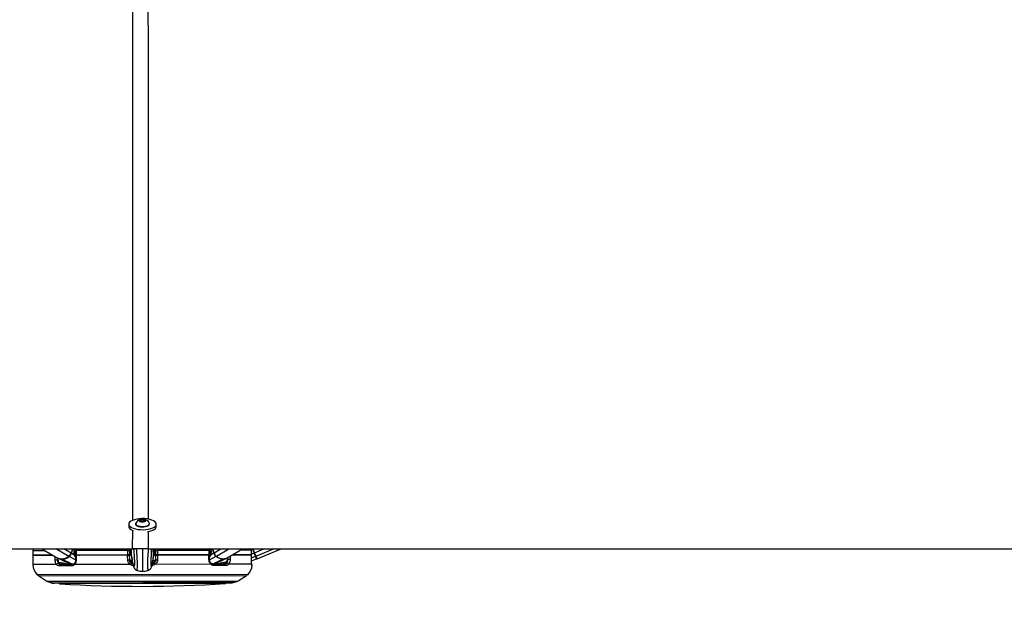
# Model space of a CAD drawing. Header units: millimetres. Extents: x 2436 to 18395, y 146 to 15846.
# Tile 18 of 45: x 6400 to 7743, y 5889 to 6692. Entities that reach past the tile are written whole.
import ezdxf

# ---------------------------------------------------------------- set-up
doc = ezdxf.new("R2010")
doc.units = ezdxf.units.MM
doc.header["$LTSCALE"] = 2
doc.layers.add('COMPONENT_GEOMETRY', color=7, linetype='Continuous')
doc.styles.add('SLDTEXTSTYLE0', font='TXT', dxfattribs={"width": 0.75})
doc.dimstyles.new('SLDDIMSTYLE0', dxfattribs={"dimtxt": 100, "dimasz": 6.604, "dimexe": 0, "dimexo": 0.0625, "dimgap": 25, "dimtad": 0, "dimtih": 1, "dimtoh": 1, "dimdec": 0, "dimrnd": 1e-09, "dimzin": 12, "dimdsep": 46, "dimtxsty": 'SLDTEXTSTYLE0', "dimsah": 1, "dimcen": 0.09, "dimadec": 0, "dimazin": 3, "dimtfac": 1, "dimtdec": 0, "dimtofl": 0, "dimtmove": 0, "dimatfit": 3, "dimfxl": 1, "dimfrac": 2, "dimtolj": 1, "dimtzin": 12, "dimarcsym": 0})

# ---------------------------------------------------------------- blocks, each defined once
blk = doc.blocks.new('_D')
at = {"layer": 'COMPONENT_GEOMETRY', "color": 7}
for p, q in [((10064.6, 5970.3), (10344.2, 5970.3)), ((10337.9, 5970.3), (10337.9, 3903.6)), ((10137.8, 3883.3), (10107.3, 3883.3)), ((10107.3, 3883.3), (10107.3, 3724.6)), ((10537.9, 3883.3), (10568.4, 3883.3)), ((10568.4, 3883.3), (10568.4, 3724.6)), ((10107.3, 3724.6), (10137.8, 3724.6)), ((10568.4, 3724.6), (10537.9, 3724.6)), ((10337.9, 1508.3), (10337.9, 3574.9)), ((3340.9, 1508.3), (10344.2, 1508.3))]:
    blk.add_line(p, q, dxfattribs=at)
for points in [[(10337.9, 5970.3), (10336.8, 5963.7), (10338.9, 5963.7)], [(10337.9, 1508.3), (10338.9, 1514.9), (10336.8, 1514.9)]]:
    blk.add_solid(points, dxfattribs=at)
at = {"layer": 'COMPONENT_GEOMETRY', "color": 7, "char_height": 100, "attachment_point": 1, "style": 'SLDTEXTSTYLE0'}
for s, insert in [('7\'3.83"', (10137.8, 3853.5)), ('2231', (10190.1, 3703.8))]:
    blk.add_mtext(s, dxfattribs=dict(at, insert=insert))

msp = doc.modelspace()

# ---------------------------------------------------------------- linework, layer by layer
at = {"color": 7, "linetype": 'Continuous', "lineweight": 25}
for p, q in [((6563.75, 6009.19), (6565.72, 6010.34)), ((6565.24, 6007.94), (6563.75, 6009.19)), ((6568.69, 6007.83), (6565.24, 6007.94)), ((6565.72, 6010.34), (6569.17, 6010.24)), ((6565.72, 6007.92), (6565.72, 6010.34)), ((6570.66, 6008.98), (6568.69, 6007.83)), ((6569.17, 6010.24), (6570.66, 6008.98)), ((6569.18, 6008.11), (6569.17, 6010.24)), ((6548.41, 6004.02), (6548.42, 6000.81)), ((6557.71, 6004.73), (6557.71, 6004.03)), ((6576.71, 6004.07), (6576.71, 6004.77)), ((6586.02, 6000.89), (6586.01, 6004.09)), ((4100.46, 5970.28), (6553.74, 5970.28)), ((6417.28, 5967.79), (6417.3, 5961.79)), ((6429.78, 5970.28), (6451.76, 5957.65)), ((6471.42, 5970.28), (6469.78, 5964.55)), ((6473.81, 5964.83), (6475.74, 5965.98)), ((6474.04, 5968.48), (6474.56, 5970.28)), ((6475.73, 5967.91), (6475.75, 5961.91)), ((6475.74, 5967.91), (6475.73, 5967.91)), ((6547.01, 5968.05), (6476.52, 5967.91)), ((6476.52, 5967.91), (6476.54, 5961.91)), ((6547.01, 5968.05), (6549.28, 5968.05)), ((6547.03, 5962.05), (6547.01, 5968.05)), ((6548.93, 5969.46), (6548.94, 5968.97)), ((6549.28, 5970.28), (6549.28, 5968.05)), ((6549.28, 5968.05), (6549.3, 5962.05)), ((6549.29, 5967.05), (6550.29, 5967.06)), ((6550.29, 5962.62), (6550.28, 5970.27)), ((6552.3, 5960.71), (6552.28, 5970.28)), ((6555.28, 5970.28), (6555.29, 5966.63)), ((6574.98, 5970.28), (9030.11, 5970.28)), ((6579.29, 5966.68), (6579.28, 5970.28)), ((6582.3, 5960.76), (6582.28, 5970.28)), ((6584.29, 5962.69), (6584.28, 5970.28)), ((6584.29, 5967.12), (6585.29, 5967.12)), ((6585.28, 5968.12), (6587.55, 5968.13)), ((6585.3, 5962.12), (6585.28, 5968.12)), ((6585.62, 5969.04), (6585.63, 5969.53)), ((6658.04, 5968.27), (6587.55, 5968.13)), ((6587.55, 5968.13), (6587.57, 5962.13)), ((6658.06, 5962.27), (6658.04, 5968.27)), ((6658.8, 5968.27), (6658.7, 5970.22)), ((6658.85, 5962.27), (6658.83, 5968.27)), ((6658.84, 5966.34), (6660.76, 5965.2)), ((6660.1, 5970.28), (6660.52, 5968.84)), ((6664.81, 5964.94), (6663.25, 5970.28)), ((6682.84, 5958.1), (6703.85, 5970.28)), ((6715.91, 5968.38), (6715.58, 5970.28)), ((6715.92, 5962.38), (6715.91, 5968.38)), ((6715.93, 5968.38), (6715.91, 5968.38)), ((6715.94, 5962.38), (6715.93, 5968.38)), ((6720.2, 5965.04), (6718.05, 5970.28)), ((6723.55, 5956.88), (6756.19, 5970.28)), ((6444.45, 5961.85), (6417.3, 5961.79)), ((6445.32, 5961.35), (6417.3, 5961.29)), ((6417.3, 5961.29), (6417.54, 5948.89)), ((6422.3, 5961.8), (6422.31, 5961.3)), ((6450.9, 5955.26), (6452, 5955.26)), ((6452.76, 5957.14), (6468.7, 5949.4)), ((6474.11, 5961.91), (6470.17, 5964.32)), ((6476.54, 5961.91), (6475.75, 5961.91)), ((6475.92, 5961.41), (6475.92, 5955.27)), ((6475.92, 5955.27), (6475.92, 5955.27)), ((6547.03, 5962.05), (6476.54, 5961.91)), ((6546.81, 5961.55), (6476.71, 5961.41)), ((6482.33, 5961.92), (6482.33, 5961.42)), ((6544.3, 5962.04), (6544.3, 5961.54)), ((6549.3, 5962.05), (6547.03, 5962.05)), ((6549.08, 5962.05), (6549.09, 5961.55)), ((6549.09, 5961.55), (6552.3, 5961.56)), ((6549.09, 5961.55), (6549.21, 5955.45)), ((6550.71, 5962.06), (6549.3, 5962.05)), ((6550.86, 5962.03), (6552.3, 5961.95)), ((6552.3, 5960.71), (6552.3, 5960.7)), ((6552.3, 5960.7), (6552.37, 5959.9)), ((6582.3, 5960.76), (6582.23, 5959.96)), ((6582.3, 5962.01), (6583.73, 5962.09)), ((6582.3, 5961.62), (6585.51, 5961.62)), ((6582.3, 5960.76), (6582.3, 5960.76)), ((6585.3, 5962.12), (6583.88, 5962.12)), ((6587.57, 5962.13), (6585.3, 5962.12)), ((6585.41, 5955.52), (6585.51, 5961.62)), ((6585.51, 5961.62), (6585.51, 5962.12)), ((6658.06, 5962.27), (6587.57, 5962.13)), ((6657.88, 5961.77), (6587.78, 5961.63)), ((6590.3, 5962.13), (6590.3, 5961.63)), ((6652.26, 5962.26), (6652.26, 5961.76)), ((6658.85, 5962.27), (6658.06, 5962.27)), ((6658.7, 5955.63), (6658.68, 5961.77)), ((6660.48, 5962.28), (6664.42, 5964.7)), ((6665.94, 5949.78), (6681.85, 5957.59)), ((6682.62, 5955.71), (6683.71, 5955.71)), ((6715.89, 5961.88), (6689.27, 5961.83)), ((6715.92, 5962.38), (6690.14, 5962.33)), ((6710.46, 5962.37), (6710.45, 5961.87)), ((6715.81, 5955.71), (6715.83, 5955.71)), ((6715.82, 5954.17), (6722.95, 5956.67)), ((6715.83, 5955.71), (6715.91, 5961.88)), ((6715.89, 5961.88), (6715.88, 5961.88)), ((6715.94, 5962.38), (6715.92, 5962.38)), ((6720.2, 5965.04), (6719.61, 5964.8)), ((6721.47, 5960.27), (6719.61, 5964.8)), ((6722.07, 5960.49), (6720.2, 5965.04)), ((6722.95, 5956.67), (6721.47, 5960.27)), ((6723.55, 5956.88), (6722.07, 5960.49)), ((6470.52, 5947.18), (6453.17, 5947.15)), ((6454.69, 5949.37), (6471.8, 5949.4)), ((6456.39, 5951.92), (6459.02, 5951.29)), ((6550.14, 5949.16), (6474.25, 5949.01)), ((6552.38, 5951.5), (6552.45, 5950.91)), ((6559.14, 5941.22), (6559.18, 5941.2)), ((6575.54, 5941.25), (6575.49, 5941.24)), ((6582.19, 5950.97), (6582.25, 5951.56)), ((6660.39, 5949.37), (6584.5, 5949.22)), ((6662.84, 5949.78), (6679.95, 5949.81)), ((6681.47, 5947.6), (6664.13, 5947.56)), ((6675.61, 5951.71), (6678.24, 5952.35)), ((6716.12, 5949.48), (6684.68, 5949.42)), ((6710.46, 5935.27), (6424.24, 5934.71)), ((6425.51, 5933.53), (6436.83, 5926.32)), ((6690.74, 5924.22), (6696.06, 5925.96)), ((6697.9, 5926.84), (6709.19, 5934.09)), ((6438.67, 5925.46), (6444, 5923.74)), ((6446.47, 5923.35), (6688.27, 5923.83))]:
    msp.add_line(p, q, dxfattribs=at)
at = {"color": 8, "linetype": 'Continuous', "lineweight": 25}
for p, q in [((6553.74, 5970.28), (6553.75, 5995.72)), ((6574.97, 5994.12), (6574.98, 5970.28)), ((6434.05, 5967.83), (6417.28, 5967.79)), ((6466.65, 5959.99), (6448.74, 5970.28)), ((6469.78, 5964.55), (6459.81, 5970.28)), ((6470.17, 5964.32), (6471.87, 5970.28)), ((6474.09, 5970.28), (6473.69, 5968.89)), ((6473.75, 5966.33), (6475.74, 5967.52)), ((6475.74, 5967.32), (6473.75, 5966.13)), ((6475.4, 5969.99), (6474.28, 5969.32)), ((6474.49, 5970.03), (6475.4, 5969.99)), ((6475.73, 5967.91), (6476.52, 5967.91)), ((6547.01, 5968.05), (6547.02, 5970.28)), ((6550.85, 5970.23), (6550.86, 5962.03)), ((6583.71, 5970.23), (6583.73, 5962.09)), ((6658.04, 5968.27), (6657.8, 5970.28)), ((6658.04, 5968.27), (6658.83, 5968.27)), ((6660.82, 5966.7), (6658.83, 5967.87)), ((6658.83, 5967.67), (6660.84, 5966.49)), ((6659.27, 5970.28), (6660.28, 5969.68)), ((6660.58, 5970.28), (6660.87, 5969.25)), ((6664.42, 5964.7), (6662.79, 5970.28)), ((6664.81, 5964.94), (6674.02, 5970.28)), ((6667.95, 5960.38), (6685.02, 5970.28)), ((6715.91, 5968.38), (6700.52, 5968.35)), ((6719.61, 5964.8), (6717.37, 5970.28)), ((6720.2, 5965.04), (6732.95, 5970.28)), ((6722.07, 5960.49), (6745.92, 5970.28)), ((6450.83, 5958.18), (6450.9, 5955.26)), ((6471.02, 5949.4), (6457.25, 5956.15)), ((6475.87, 5955.18), (6467.06, 5959.78)), ((6475.75, 5962.4), (6475.36, 5961.06)), ((6475.94, 5960.58), (6475.81, 5960.67)), ((6476.89, 5961.41), (6477.04, 5961.91)), ((6479.16, 5961.92), (6479.02, 5961.42)), ((6481.6, 5961.42), (6481.66, 5961.63)), ((6481.78, 5961.56), (6481.74, 5961.42)), ((6550.42, 5955), (6553.06, 5955.01)), ((6581.51, 5955.06), (6584.2, 5955.07)), ((6652.81, 5961.89), (6652.85, 5961.76)), ((6652.99, 5961.76), (6652.93, 5961.96)), ((6655.43, 5962.26), (6655.57, 5961.76)), ((6657.7, 5961.77), (6657.55, 5962.27)), ((6658.73, 5955.53), (6667.54, 5960.17)), ((6658.84, 5962.76), (6659.23, 5961.44)), ((6663.62, 5949.78), (6677.36, 5956.58)), ((6683.71, 5955.71), (6683.78, 5958.64)), ((6715.86, 5958.25), (6721.47, 5960.27)), ((6715.94, 5963.3), (6719.61, 5964.8)), ((6449.96, 5948.96), (6417.54, 5948.89)), ((6452.77, 5951.91), (6456.39, 5951.92)), ((6553.84, 5950.91), (6552.45, 5950.91)), ((6582.19, 5950.97), (6580.79, 5950.97)), ((6678.24, 5952.35), (6681.86, 5952.36)), ((6716.99, 5947.67), (6716.49, 5947.66)), ((6711.16, 5935.56), (6423.54, 5934.99)), ((6425.51, 5933.53), (6709.19, 5934.09)), ((6436.83, 5926.32), (6697.9, 5926.84)), ((6438.67, 5925.46), (6696.06, 5925.96)), ((6444, 5923.74), (6690.74, 5924.22)), ((6680.38, 5923.19), (6454.36, 5922.74))]:
    msp.add_line(p, q, dxfattribs=at)
at = {"color": 7, "linetype": 'Continuous', "lineweight": 25, "flags": 128}
for points in [[(6548.95, 6002.23), (6550.17, 6000.83), (6552.05, 5999.55), (6554.51, 5998.45), (6557.45, 5997.56), (6560.77, 5996.93), (6564.34, 5996.56), (6568.02, 5996.49), (6571.67, 5996.7), (6575.15, 5997.2), (6578.32, 5997.96), (6581.07, 5998.96), (6583.28, 6000.15), (6584.88, 6001.49), (6585.79, 6002.93), (6586, 6004.41), (6585.48, 6005.88), (6584.26, 6007.28), (6582.38, 6008.55), (6579.92, 6009.65), (6576.97, 6010.54), (6573.65, 6011.18), (6570.08, 6011.54), (6566.4, 6011.62), (6562.75, 6011.4), (6559.28, 6010.9), (6556.1, 6010.14), (6553.36, 6009.15), (6551.15, 6007.96), (6549.55, 6006.62), (6548.63, 6005.18), (6548.43, 6003.7), (6548.95, 6002.23)], [(6566.82, 6007.18), (6568.66, 6007.27), (6570.28, 6007.63), (6571.43, 6008.22), (6571.94, 6008.94), (6571.72, 6009.68), (6570.82, 6010.33), (6569.37, 6010.79), (6567.59, 6010.99), (6565.75, 6010.91), (6564.13, 6010.54), (6562.98, 6009.95), (6562.47, 6009.23), (6562.68, 6008.49), (6563.58, 6007.84), (6565.04, 6007.38), (6566.82, 6007.18)], [(6548.42, 6000.81), (6548.44, 6000.49), (6548.96, 5999.02)], [(6557.71, 6004.03), (6557.79, 6003.56), (6558.45, 6002.56), (6559.77, 6001.66), (6561.64, 6000.94), (6563.92, 6000.46), (6566.45, 6000.24)], [(6557.95, 6005.58), (6557.82, 6005.3), (6557.79, 6004.26), (6558.45, 6003.25), (6559.77, 6002.36), (6561.64, 6001.64), (6563.92, 6001.15), (6566.45, 6000.93)], [(6566.45, 6000.93), (6569.03, 6000.99), (6571.48, 6001.34), (6573.61, 6001.93), (6575.27, 6002.73), (6576.33, 6003.68), (6576.71, 6004.72), (6576.48, 6005.61)], [(6566.45, 6000.24), (6569.03, 6000.3), (6571.48, 6000.64), (6573.61, 6001.23), (6575.27, 6002.04), (6576.33, 6002.99), (6576.71, 6004.02), (6576.71, 6004.07)], [(6574, 5993.8), (6575.16, 5994), (6578.33, 5994.76), (6581.07, 5995.75), (6583.29, 5996.94), (6584.88, 5998.28), (6585.8, 5999.72), (6586.02, 6000.89)], [(6417.48, 5970.33), (6417.42, 5969.92), (6417.28, 5967.79)], [(6447.9, 5955.18), (6448.19, 5955.19), (6448.54, 5955.2), (6448.93, 5955.21), (6449.35, 5955.22), (6449.78, 5955.23), (6450.19, 5955.24), (6450.57, 5955.25), (6450.9, 5955.26)], [(6466.65, 5959.99), (6464.19, 5958.43), (6461.7, 5957.29), (6459.22, 5956.59), (6456.83, 5956.36), (6454.56, 5956.59), (6452.49, 5957.27), (6451.76, 5957.65)], [(6476.71, 5961.41), (6476.71, 5957.41), (6476.71, 5955.24)], [(6546.93, 5955.37), (6546.86, 5959.37), (6546.81, 5961.55)], [(6587.78, 5961.63), (6587.72, 5957.63), (6587.68, 5955.45)], [(6657.91, 5955.59), (6657.89, 5959.59), (6657.88, 5961.77)], [(6686.72, 5955.65), (6686.43, 5955.66), (6686.08, 5955.66), (6685.68, 5955.67), (6685.26, 5955.68), (6684.84, 5955.69), (6684.43, 5955.7), (6684.05, 5955.71), (6683.71, 5955.71)], [(6715.81, 5955.71), (6715.86, 5959.7), (6715.89, 5961.88)], [(6470.52, 5947.18), (6470.52, 5947.6), (6470.58, 5948.01), (6470.68, 5948.4), (6470.84, 5948.73), (6471.04, 5949.02), (6471.28, 5949.23), (6471.53, 5949.36), (6471.8, 5949.4)], [(6664.13, 5947.56), (6664.13, 5947.98), (6664.07, 5948.39), (6663.96, 5948.77), (6663.8, 5949.11), (6663.6, 5949.39), (6663.36, 5949.6), (6663.11, 5949.73), (6662.84, 5949.78)]]:
    msp.add_lwpolyline(points, dxfattribs=at)
at = {"color": 8, "linetype": 'Continuous', "lineweight": 25, "flags": 128}
for points in [[(6473.69, 5968.89), (6473.85, 5968.78), (6473.97, 5968.67), (6474.03, 5968.58), (6474.05, 5968.49), (6474.04, 5968.47)], [(6660.87, 5969.25), (6660.71, 5969.15), (6660.6, 5969.04), (6660.53, 5968.94), (6660.52, 5968.86), (6660.52, 5968.84)], [(6447.9, 5955.18), (6447.8, 5959.18), (6447.78, 5959.94)], [(6474.11, 5961.91), (6474.26, 5962.08), (6474.36, 5962.24), (6474.41, 5962.4), (6474.41, 5962.54), (6474.39, 5962.6)], [(6481.66, 5961.63), (6481.72, 5961.8), (6481.78, 5961.92)], [(6652.93, 5961.96), (6652.87, 5962.14), (6652.81, 5962.26)], [(6658.64, 5960.92), (6658.66, 5960.94), (6658.78, 5961.03)], [(6660.48, 5962.28), (6660.33, 5962.44), (6660.23, 5962.61), (6660.18, 5962.76), (6660.18, 5962.9), (6660.2, 5962.96)], [(6686.82, 5960.41), (6686.77, 5957.82), (6686.72, 5955.65)], [(6474.25, 5949.01), (6474.08, 5949.33), (6473.97, 5949.65), (6473.92, 5949.94), (6473.94, 5950.19), (6474.03, 5950.39), (6474.12, 5950.49)], [(6551.31, 5951.03), (6551.84, 5950.92), (6552.45, 5950.91)], [(6583.03, 5951.02), (6582.79, 5950.98), (6582.19, 5950.97)], [(6660.39, 5949.37), (6660.56, 5949.7), (6660.67, 5950.02), (6660.71, 5950.3), (6660.69, 5950.56), (6660.61, 5950.76), (6660.54, 5950.84)]]:
    msp.add_lwpolyline(points, dxfattribs=at)
at = {"color": 7, "linetype": 'Continuous', "lineweight": 25}
for centre, radius, start, end in [((6567.22, 6000.38), 10.63, 102.30886, 150.75483), ((6567.22, 6000.38), 10.63, 29.46988, 77.91585), ((6557.41, 6005.51), 10.65, 217.4979, 253.63346), ((6457.11, 5966.18), 10.03, 243.01496, 270.81497), ((6456.48, 5973.33), 17.19, 272.58059, 307.98881), ((6461.39, 5966.94), 8.71, 307.09812, 344.11326), ((6461.83, 5966.69), 8.67, 307.09812, 344.11326), ((6485.44, 5968.07), 7.47, 239.58617, 240.65072), ((6546.8, 5994.29), 38.91, 270.19935, 273.54596), ((6550.89, 5962.63), 0.6, 180.11235, 267.11235), ((6553.27, 5954.91), 2.86, 178.20162, 267.02705), ((6581.35, 5954.97), 2.86, 273.19766, 2.02309), ((6583.69, 5962.69), 0.6, 273.11235, 0.11235), ((6587.67, 5994.37), 38.91, 266.67875, 270.02536), ((6649.12, 5968.39), 7.47, 299.57399, 300.63854), ((6672.74, 5967.1), 8.67, 196.11145, 233.12659), ((6673.18, 5967.35), 8.71, 196.11145, 233.12659), ((6678.07, 5973.76), 17.19, 232.2359, 267.64412), ((6677.2, 5971.01), 14.09, 228.95338, 293.62542), ((6677.45, 5966.7), 10.12, 269.51079, 295.73636), ((6721.33, 5960.82), 0.561, 284.68, 15.77091), ((6722.75, 5957.24), 0.6, 289.31509, 22.31509), ((6437.53, 5949.28), 20, 181.11235, 225.60069), ((6452.5, 5947.8), 2.8, 92.50858, 155.43885), ((6455, 5947.53), 1.87, 99.79491, 191.67613), ((6556.05, 5945.39), 7.01, 129.65386, 147.48472), ((6578.6, 5945.43), 7.01, 32.73999, 50.57085), ((6679.64, 5947.97), 1.87, 348.54858, 80.4298), ((6682.14, 5948.25), 2.8, 24.78586, 87.71613), ((6697.11, 5949.79), 20, 314.62401, 353.89615), ((6715, 5947.88), 2, 353.89615, 54.30668), ((6424.24, 5935.71), 1, 225.60069, 270.11235), ((6426.04, 5934.38), 1, 160.4726, 237.51628), ((6441.13, 5933.07), 8, 237.51628, 252.11235), ((6693.58, 5933.57), 8, 288.11235, 302.70843), ((6708.65, 5934.93), 1, 302.70843, 19.75211), ((6710.45, 5936.27), 1, 270.11235, 314.62401), ((6446.46, 5931.35), 8, 252.11235, 270.11235), ((6454.49, 5924.74), 2, 223.36539, 266.28613), ((6564.06, 7612.75), 1693.56, 266.28613, 273.93858), ((6680.25, 5925.18), 2, 273.93858, 316.85932), ((6688.26, 5931.83), 8, 270.11235, 288.11235)]:
    msp.add_arc(centre, radius, start, end, dxfattribs=at)
at = {"color": 8, "linetype": 'Continuous', "lineweight": 25}
for centre, radius, start, end in [((6474.96, 5970.65), 0.802, 303.68389, 331.54113), ((6649.18, 5971.7), 11.48, 327.3298, 330.91257), ((6457.47, 5956.57), 0.472, 205.9905, 241.90685), ((6467.58, 5960.67), 1.03, 216.31857, 239.89059), ((6469.3, 5962.79), 1.75, 60.44772, 75.02887), ((6484.03, 5970.62), 11.3, 209.48344, 223.71873), ((6485.38, 5971.38), 11.48, 209.31214, 212.89491), ((6476.52, 5959.72), 4.49, 262.28781, 272.42046), ((6483.21, 5961.15), 1.49, 148.7985, 164.12056), ((6651.38, 5961.48), 1.49, 16.10415, 31.42621), ((6658.08, 5959.96), 4.37, 267.6969, 278.09435), ((6650.53, 5970.95), 11.3, 316.50598, 330.74127), ((6665.28, 5963.18), 1.75, 105.19584, 119.77699), ((6667.02, 5961.06), 1.03, 300.33412, 323.90614), ((6677.14, 5957), 0.472, 298.31786, 334.23421), ((6707.68, 5966.58), 5.47, 301.1597, 309.72173), ((6459.68, 5951.8), 3.29, 177.92153, 227.58808), ((6461.88, 5950.5), 2.96, 164.53526, 202.27937), ((6552.21, 5954.63), 3.13, 232.98697, 273.08167), ((6582.41, 5954.69), 3.13, 267.13547, 307.94843), ((6672.76, 5950.91), 2.96, 337.94534, 15.68945), ((6674.95, 5952.22), 3.29, 312.63662, 2.30318), ((6714.5, 5947.88), 2.01, 353.91304, 25.75102)]:
    msp.add_arc(centre, radius, start, end, dxfattribs=at)
at = {"color": 7, "linetype": 'Continuous', "lineweight": 25}
for centre, major_axis, start_param, end_param in [((6478.26, 5966.11), (0.17, 7.38), 1.2004825, 2.1911482), ((6656.32, 5966.46), (-0.2, 7.38), 4.0920371, 5.0827028)]:
    msp.add_ellipse(centre, major_axis=major_axis, ratio=0.6725576, start_param=start_param, end_param=end_param, dxfattribs=at)
at = {"color": 8, "linetype": 'Continuous', "lineweight": 25}
for points, knots in [([(6553.76, 6009.14), (6553.8, 6178.16), (6553.86, 6438.76), (6554.13, 6790.98), (6554.37, 7015.13), (6554.86, 7147.78), (6555.01, 7188.78)], [0, 0, 0, 0, 0.42994918, 0.66288254, 0.89581591, 1, 1, 1, 1]), ([(6573.71, 7188.78), (6573.9, 7134.58), (6574.45, 6976.24), (6574.74, 6609.88), (6574.91, 6271.45), (6574.96, 6037.08), (6574.97, 6010.81)], [0, 0, 0, 0, 0.1379434, 0.4029888, 0.9330822, 1, 1, 1, 1]), ([(7106.56, 7188.78), (7192.81, 7134.58), (7444.8, 6976.24), (8027.63, 6609.88), (8564.14, 6272.64), (8935.07, 6039.46), (8974.97, 6014.38)], [0, 0, 0, 0, 0.1383629, 0.4042143, 0.9359198, 1, 1, 1, 1]), ([(6475.4, 5969.99), (6475.56, 5969.98), (6475.72, 5969.97), (6475.86, 5969.87), (6475.86, 5969.86)], [0, 0, 0, 0, 0.97837897, 1, 1, 1, 1]), ([(6476.78, 5970.28), (6476.67, 5969.78), (6476.52, 5969), (6476.52, 5968.2), (6476.52, 5967.91)], [0, 0, 0, 0, 0.64610797, 1, 1, 1, 1]), ([(6559.18, 5941.2), (6559.21, 5941.19), (6559.3, 5941.15), (6559.44, 5941.2), (6559.6, 5941.35), (6559.75, 5941.65), (6559.88, 5942.08), (6559.98, 5942.57), (6560.07, 5943.25), (6560.13, 5944), (6560.18, 5944.99), (6560.21, 5945.93), (6560.22, 5947.02), (6560.22, 5948.27), (6560.22, 5949.66), (6560.21, 5951.24), (6560.18, 5952.9), (6560.14, 5954.65), (6560.07, 5956.44), (6560, 5958.06), (6559.92, 5959.5), (6559.84, 5960.79), (6559.71, 5962.55), (6559.55, 5964.68), (6559.33, 5967.11), (6559.15, 5969.05), (6559.03, 5970.13), (6558.99, 5970.48)], [0, 0, 0, 0, 0.0261808, 0.0773892, 0.1289524, 0.180686, 0.225078, 0.269721, 0.2963716, 0.3503064, 0.3777389, 0.4089374, 0.4407896, 0.468121, 0.5003295, 0.5336609, 0.5678297, 0.6028351, 0.6423038, 0.6823189, 0.709277, 0.7410365, 0.7728962, 0.8371304, 0.9026659, 0.9684574, 1, 1, 1, 1]), ([(6567.28, 5970.28), (6567.28, 5969.85), (6567.28, 5968.7), (6567.29, 5966.73), (6567.29, 5964.56), (6567.29, 5962.47), (6567.3, 5960.73), (6567.3, 5958.93), (6567.31, 5957.08), (6567.31, 5954.92), (6567.31, 5952.69), (6567.32, 5950.65), (6567.32, 5948.85), (6567.32, 5947.34), (6567.33, 5945.97), (6567.33, 5944.8), (6567.33, 5943.82), (6567.33, 5942.94), (6567.33, 5942.12), (6567.34, 5941.38), (6567.34, 5940.78), (6567.34, 5940.33), (6567.34, 5939.96), (6567.34, 5939.72), (6567.34, 5939.61), (6567.34, 5939.63), (6567.34, 5939.64)], [0, 0, 0, 0, 0.0349321, 0.0932669, 0.1517909, 0.1963419, 0.2410743, 0.271059, 0.3149508, 0.3593791, 0.4036513, 0.4487109, 0.4814658, 0.5151753, 0.5479303, 0.5815084, 0.6117794, 0.6424217, 0.6796292, 0.722399, 0.7655097, 0.809383, 0.8534223, 0.9122765, 0.9713251, 1, 1, 1, 1]), ([(6575.49, 5941.24), (6575.46, 5941.22), (6575.38, 5941.18), (6575.24, 5941.23), (6575.07, 5941.38), (6574.92, 5941.68), (6574.79, 5942.11), (6574.69, 5942.6), (6574.62, 5943.13), (6574.56, 5943.65), (6574.52, 5944.27), (6574.48, 5945.02), (6574.45, 5945.96), (6574.43, 5947.05), (6574.42, 5948.3), (6574.42, 5949.69), (6574.42, 5951.27), (6574.45, 5952.93), (6574.5, 5955.32), (6574.58, 5957.51), (6574.68, 5959.53), (6574.76, 5960.82), (6574.88, 5962.58), (6575.03, 5964.71), (6575.24, 5967.14), (6575.42, 5969.09), (6575.53, 5970.17), (6575.56, 5970.52)], [0, 0, 0, 0, 0.0260787, 0.077297, 0.1288701, 0.1806137, 0.2250143, 0.2696659, 0.2963216, 0.3230887, 0.3503071, 0.377745, 0.4089495, 0.4408078, 0.4681445, 0.5003592, 0.533697, 0.5678724, 0.6028846, 0.6822577, 0.709221, 0.7409865, 0.7728524, 0.837099, 0.9026471, 0.9684513, 1, 1, 1, 1]), ([(6587.55, 5970.28), (6587.55, 5969.85), (6587.55, 5969.15), (6587.55, 5968.41), (6587.55, 5968.13)], [0, 0, 0, 0, 0.6100274, 1, 1, 1, 1]), ([(6658.9, 5970.28), (6658.83, 5970.28), (6658.76, 5970.27), (6658.7, 5970.22), (6658.7, 5970.22)], [0, 0, 0, 0, 0.9336624, 1, 1, 1, 1]), ([(6481.13, 5961.92), (6481.23, 5961.87), (6481.43, 5961.76), (6481.58, 5961.67), (6481.66, 5961.63)], [0, 0, 0, 0, 0.5195597, 1, 1, 1, 1]), ([(6556.11, 5948.67), (6556.1, 5948.62), (6556.08, 5948.29), (6556.02, 5947.85), (6555.94, 5947.38), (6555.84, 5947.02), (6555.74, 5946.76), (6555.62, 5946.62), (6555.5, 5946.57), (6555.33, 5946.63), (6555.12, 5946.9), (6554.84, 5947.53), (6554.51, 5948.54), (6554.18, 5949.83), (6553.89, 5951.16), (6553.63, 5952.46), (6553.37, 5953.87), (6553.06, 5955.67), (6552.7, 5957.89), (6552.43, 5959.77), (6552.3, 5960.71)], [0, 0, 0, 0, 0.0054114, 0.0326122, 0.0591313, 0.0858195, 0.1195448, 0.1533966, 0.1875285, 0.221723, 0.2872498, 0.3530031, 0.4455528, 0.5383915, 0.6036155, 0.6689036, 0.7343639, 0.7998742, 0.8998593, 1, 1, 1, 1]), ([(6578.53, 5948.82), (6578.54, 5948.73), (6578.57, 5948.33), (6578.63, 5947.9), (6578.71, 5947.42), (6578.84, 5946.93), (6579.03, 5946.61), (6579.28, 5946.63), (6579.53, 5946.95), (6579.81, 5947.58), (6580.13, 5948.59), (6580.54, 5950.21), (6581, 5952.45), (6581.47, 5955.17), (6581.91, 5957.95), (6582.17, 5959.83), (6582.3, 5960.76)], [0, 0, 0, 0, 0.0083391, 0.0354617, 0.0619047, 0.0885163, 0.1558702, 0.2239856, 0.2893242, 0.3548887, 0.4471726, 0.5397448, 0.6698665, 0.8004488, 0.9001468, 1, 1, 1, 1]), ([(6653.47, 5962.26), (6653.36, 5962.2), (6653.16, 5962.1), (6653.01, 5962.01), (6652.93, 5961.96)], [0, 0, 0, 0, 0.5195597, 1, 1, 1, 1]), ([(6710.99, 5961.87), (6711.06, 5961.9), (6711.29, 5962.02), (6711.45, 5962.23), (6711.56, 5962.37)], [0, 0, 0, 0, 0.2943494, 1, 1, 1, 1]), ([(6459.02, 5951.29), (6460.09, 5950.83), (6462.58, 5949.78), (6465.15, 5950.18), (6466.62, 5950.4)], [0, 0, 0, 0, 0.4290254, 1, 1, 1, 1]), ([(6668.16, 5950.87), (6668.84, 5950.66), (6671.32, 5949.92), (6673.81, 5950.96), (6675.61, 5951.71)], [0, 0, 0, 0, 0.2757749, 1, 1, 1, 1])]:
    msp.add_open_spline(points, degree=3, knots=knots, dxfattribs=at)
at = {"color": 7, "linetype": 'Continuous', "lineweight": 25}
for points, knots in [([(9030.11, 5970.28), (8740.68, 6152.26), (8305.62, 6425.8), (7725.06, 6790.98), (7368.78, 7015.13), (7158.37, 7147.78), (7093.34, 7188.78)], [0, 0, 0, 0, 0.4481331, 0.6736362, 0.8991393, 1, 1, 1, 1]), ([(10062.07, 5970.28), (9652.72, 6152.26), (9037.38, 6425.8), (8216.07, 6790.98), (7711.98, 7015.13), (7413.92, 7147.78), (7321.8, 7188.78)], [0, 0, 0, 0, 0.4481331, 0.6736362, 0.8991393, 1, 1, 1, 1]), ([(6474.39, 5962.6), (6474.28, 5962.86), (6473.97, 5963.63), (6473.68, 5965.16), (6473.69, 5966.95), (6473.94, 5968.01), (6474.04, 5968.48)], [0, 0, 0, 0, 0.1528544, 0.4573089, 0.763686, 1, 1, 1, 1]), ([(6475.91, 5970.28), (6475.85, 5969.92), (6475.72, 5969.14), (6475.77, 5968.34), (6475.79, 5967.91)], [0, 0, 0, 0, 0.4603464, 1, 1, 1, 1]), ([(6574.98, 5970.28), (6574.65, 5970.28), (6572.89, 5970.28), (6569.53, 5970.28), (6564.71, 5970.28), (6559.66, 5970.28), (6555.99, 5970.28), (6554.05, 5970.28), (6553.74, 5970.28)], [0, 0, 0, 0, 0.04874238, 0.2609758, 0.47935628, 0.7122289, 0.95391893, 1, 1, 1, 1]), ([(6554.97, 5970.28), (6555.03, 5969.62), (6555.17, 5968.1), (6555.36, 5965.83), (6555.54, 5963.55), (6555.69, 5961.47), (6555.83, 5959.26), (6555.96, 5957.17), (6556.06, 5955.23), (6556.12, 5953.81), (6556.16, 5952.65), (6556.18, 5951.9), (6556.19, 5951.25), (6556.19, 5950.76), (6556.18, 5950.27), (6556.17, 5949.81), (6556.15, 5949.33), (6556.13, 5948.95), (6556.11, 5948.75), (6556.11, 5948.67)], [0, 0, 0, 0, 0.1116139, 0.2556192, 0.352965, 0.4505925, 0.5495523, 0.6493417, 0.7140779, 0.7798865, 0.8101229, 0.8409483, 0.8610478, 0.881829, 0.8989155, 0.9242551, 0.9502172, 0.9813454, 1, 1, 1, 1]), ([(6579.59, 5970.28), (6579.53, 5969.63), (6579.4, 5968.13), (6579.22, 5965.88), (6579.05, 5963.6), (6578.91, 5961.51), (6578.77, 5959.3), (6578.65, 5957.21), (6578.56, 5955.27), (6578.51, 5953.85), (6578.47, 5952.69), (6578.45, 5951.95), (6578.45, 5951.3), (6578.45, 5950.8), (6578.45, 5950.31), (6578.47, 5949.85), (6578.49, 5949.3), (6578.52, 5949.01), (6578.53, 5948.82)], [0, 0, 0, 0, 0.11000685, 0.25542513, 0.35372611, 0.45231143, 0.55224227, 0.65301076, 0.71838222, 0.78483648, 0.81536959, 0.84649745, 0.8667941, 0.88777923, 0.9050334, 0.93062168, 0.95683845, 1, 1, 1, 1]), ([(6585.28, 5968.12), (6585.28, 5968.37), (6585.28, 5969.11), (6585.28, 5969.81), (6585.28, 5970.28)], [0, 0, 0, 0, 0.34008, 1, 1, 1, 1]), ([(6660.52, 5968.84), (6660.6, 5968.55), (6660.82, 5967.66), (6660.93, 5966.05), (6660.71, 5964.3), (6660.36, 5963.37), (6660.2, 5962.96)], [0, 0, 0, 0, 0.15379661, 0.45914452, 0.76535336, 1, 1, 1, 1]), ([(6449.96, 5948.96), (6449.66, 5949.37), (6448.93, 5950.36), (6448.13, 5952.51), (6447.97, 5954.29), (6447.9, 5955.18)], [0, 0, 0, 0, 0.2603539, 0.6306901, 1, 1, 1, 1]), ([(6450.9, 5955.26), (6450.96, 5954.59), (6451.08, 5953.25), (6451.65, 5951.64), (6452.17, 5950.9), (6452.38, 5950.59)], [0, 0, 0, 0, 0.3700151, 0.740315, 1, 1, 1, 1]), ([(6452, 5955.26), (6452.06, 5954.59), (6452.17, 5953.25), (6452.85, 5951.48), (6453.83, 5950.15), (6454.91, 5949.46), (6455.61, 5949.4), (6455.89, 5949.37)], [0, 0, 0, 0, 0.2152882, 0.4305545, 0.6464901, 0.8637953, 1, 1, 1, 1]), ([(6475.87, 5955.27), (6475.88, 5955.05), (6475.93, 5954.18), (6475.55, 5952.75), (6474.89, 5951.32), (6474.31, 5950.75), (6474.07, 5950.52)], [0, 0, 0, 0, 0.1173598, 0.44954, 0.7799397, 1, 1, 1, 1]), ([(6474.11, 5961.91), (6474.36, 5961.16), (6474.78, 5959.84), (6475.62, 5959.12), (6475.99, 5958.8)], [0, 0, 0, 0, 0.5660738, 1, 1, 1, 1]), ([(6476.71, 5955.24), (6476.68, 5954.71), (6476.61, 5953.28), (6475.89, 5951.07), (6474.9, 5949.64), (6474.3, 5949.05), (6474.25, 5949.01)], [0, 0, 0, 0, 0.2204933, 0.593656, 0.9703484, 1, 1, 1, 1]), ([(6475.85, 5960.72), (6475.7, 5960.79), (6475.31, 5960.99), (6474.85, 5961.62), (6474.52, 5962.35), (6474.39, 5962.64)], [0, 0, 0, 0, 0.260018, 0.7079999, 1, 1, 1, 1]), ([(6475.94, 5961.41), (6475.94, 5961.41), (6475.94, 5961.41), (6476.2, 5961.41), (6476.53, 5961.41), (6476.71, 5961.41)], [0, 0, 0, 0, 0.2475297, 0.6125949, 1, 1, 1, 1]), ([(6546.81, 5961.55), (6547.04, 5961.55), (6547.49, 5961.55), (6548.13, 5961.55), (6548.65, 5961.55), (6549.01, 5961.55), (6549.06, 5961.55), (6549.09, 5961.55)], [0, 0, 0, 0, 0.19755569, 0.39510998, 0.59269645, 0.79030204, 1, 1, 1, 1]), ([(6550.14, 5949.16), (6549.67, 5949.56), (6548.52, 5950.56), (6547.26, 5952.7), (6547.04, 5954.48), (6546.93, 5955.37)], [0, 0, 0, 0, 0.2603539, 0.6306901, 1, 1, 1, 1]), ([(6549.21, 5955.45), (6549.29, 5954.78), (6549.44, 5953.45), (6550.38, 5951.84), (6551.23, 5951.09), (6551.58, 5950.78)], [0, 0, 0, 0, 0.3700151, 0.740315, 1, 1, 1, 1]), ([(6549.23, 5954.23), (6549.26, 5954.43), (6549.33, 5954.89), (6550.02, 5954.96), (6550.42, 5955)], [0, 0, 0, 0, 0.41645892, 1, 1, 1, 1]), ([(6552.35, 5959.9), (6552.43, 5959.33), (6552.74, 5957.18), (6553.27, 5953.91), (6553.97, 5950.16), (6554.57, 5947.55), (6555.15, 5945.72), (6555.65, 5944.54), (6556.23, 5943.52), (6557.08, 5942.52), (6558.04, 5941.68), (6558.87, 5941.35), (6559.19, 5941.23)], [0, 0, 0, 0, 0.0719149, 0.27363467, 0.46551745, 0.66990068, 0.77278019, 0.85636322, 0.90843866, 0.94340386, 0.97846121, 1, 1, 1, 1]), ([(6575.49, 5941.26), (6575.75, 5941.36), (6576.49, 5941.64), (6577.39, 5942.38), (6578.16, 5943.21), (6578.67, 5943.99), (6579.09, 5944.77), (6579.53, 5945.84), (6580.07, 5947.56), (6580.68, 5950.21), (6581.36, 5954.01), (6581.88, 5957.33), (6582.18, 5959.44), (6582.25, 5959.95)], [0, 0, 0, 0, 0.0181153, 0.0496491, 0.0814353, 0.1163464, 0.1594897, 0.2247495, 0.330755, 0.5294416, 0.7322878, 0.9345317, 1, 1, 1, 1]), ([(6583.06, 5950.85), (6583.1, 5950.88), (6583.67, 5951.32), (6584.61, 5952.4), (6585.3, 5954.05), (6585.38, 5955.12), (6585.41, 5955.52)], [0, 0, 0, 0, 0.0295462, 0.4055488, 0.7790286, 1, 1, 1, 1]), ([(6584.2, 5955.07), (6584.36, 5955.06), (6584.98, 5955.04), (6585.36, 5954.77), (6585.39, 5954.39), (6585.39, 5954.3)], [0, 0, 0, 0, 0.2131405, 0.8337071, 1, 1, 1, 1]), ([(6587.68, 5955.45), (6587.64, 5954.92), (6587.53, 5953.49), (6586.6, 5951.29), (6585.33, 5949.86), (6584.56, 5949.27), (6584.5, 5949.22)], [0, 0, 0, 0, 0.2204933, 0.593656, 0.9703484, 1, 1, 1, 1]), ([(6585.51, 5961.62), (6585.53, 5961.62), (6585.57, 5961.62), (6585.92, 5961.63), (6586.42, 5961.63), (6587.07, 5961.63), (6587.54, 5961.63), (6587.78, 5961.63)], [0, 0, 0, 0, 0.19755569, 0.39510998, 0.59269645, 0.79030204, 1, 1, 1, 1]), ([(6657.88, 5961.77), (6658.05, 5961.77), (6658.38, 5961.77), (6658.64, 5961.77), (6658.65, 5961.77), (6658.66, 5961.77)], [0, 0, 0, 0, 0.3654442, 0.7308859, 1, 1, 1, 1]), ([(6660.39, 5949.37), (6660.02, 5949.78), (6659.12, 5950.77), (6658.14, 5952.92), (6657.98, 5954.7), (6657.91, 5955.59)], [0, 0, 0, 0, 0.26035385, 0.63069009, 1, 1, 1, 1]), ([(6660.48, 5962.28), (6660.36, 5961.91), (6660.12, 5961.15), (6659.69, 5960.27), (6659.2, 5959.59), (6658.81, 5959.31), (6658.62, 5959.16)], [0, 0, 0, 0, 0.2776636, 0.5662486, 0.7796461, 1, 1, 1, 1]), ([(6660.2, 5962.97), (6660.17, 5962.9), (6659.95, 5962.4), (6659.51, 5961.68), (6659.06, 5961.13), (6658.71, 5961.02), (6658.64, 5961)], [0, 0, 0, 0, 0.0687156, 0.4626554, 0.8776882, 1, 1, 1, 1]), ([(6660.54, 5950.85), (6660.49, 5950.89), (6660.08, 5951.26), (6659.42, 5952.28), (6658.8, 5953.92), (6658.74, 5955.1), (6658.72, 5955.64)], [0, 0, 0, 0, 0.0477582, 0.3839905, 0.7209309, 1, 1, 1, 1]), ([(6678.75, 5949.81), (6679.19, 5949.87), (6680.07, 5950.01), (6681.22, 5951.05), (6682.08, 5952.59), (6682.53, 5954.24), (6682.59, 5955.31), (6682.62, 5955.71)], [0, 0, 0, 0, 0.2181968, 0.4363975, 0.654383, 0.871258, 1, 1, 1, 1]), ([(6682.26, 5951.04), (6682.28, 5951.07), (6682.63, 5951.52), (6683.2, 5952.59), (6683.63, 5954.24), (6683.69, 5955.31), (6683.71, 5955.71)], [0, 0, 0, 0, 0.0295462, 0.4055488, 0.7790286, 1, 1, 1, 1]), ([(6686.72, 5955.65), (6686.69, 5955.12), (6686.61, 5953.69), (6686.01, 5951.48), (6685.21, 5950.06), (6684.72, 5949.46), (6684.68, 5949.42)], [0, 0, 0, 0, 0.2204933, 0.593656, 0.9703484, 1, 1, 1, 1]), ([(6716.12, 5949.48), (6716.07, 5949.89), (6715.95, 5950.88), (6715.81, 5953.03), (6715.81, 5954.82), (6715.81, 5955.71)], [0, 0, 0, 0, 0.26035385, 0.63069009, 1, 1, 1, 1]), ([(6453.17, 5947.15), (6452.61, 5947.23), (6451.44, 5947.39), (6450.47, 5948.42), (6449.96, 5948.96)], [0, 0, 0, 0, 0.4758588, 1, 1, 1, 1]), ([(6452.38, 5950.59), (6452.75, 5950.22), (6453.45, 5949.52), (6454.29, 5949.42), (6454.69, 5949.37)], [0, 0, 0, 0, 0.5194166, 1, 1, 1, 1]), ([(6474.25, 5949.01), (6473.71, 5948.5), (6472.59, 5947.46), (6471.22, 5947.28), (6470.52, 5947.18)], [0, 0, 0, 0, 0.4853495, 1, 1, 1, 1]), ([(6474.09, 5950.52), (6473.98, 5950.4), (6473.54, 5949.91), (6472.65, 5949.46), (6471.89, 5949.43), (6471.46, 5949.42)], [0, 0, 0, 0, 0.122527, 0.5066359, 1, 1, 1, 1]), ([(6555.06, 5947.35), (6554.2, 5947.42), (6552.41, 5947.58), (6550.92, 5948.61), (6550.14, 5949.16)], [0, 0, 0, 0, 0.4758588, 1, 1, 1, 1]), ([(6551.58, 5950.78), (6552.15, 5950.4), (6552.93, 5949.87), (6553.85, 5949.77), (6554.1, 5949.74)], [0, 0, 0, 0, 0.7330731, 1, 1, 1, 1]), ([(6553.12, 5952.06), (6552.9, 5952.04), (6552.62, 5952.01), (6552.39, 5951.81), (6552.38, 5951.64), (6552.38, 5951.5)], [0, 0, 0, 0, 0.4777955, 0.5837518, 1, 1, 1, 1]), ([(6559.21, 5941.37), (6559.69, 5941.12), (6562.16, 5939.81), (6565.02, 5939.7), (6567.34, 5939.62)], [0, 0, 0, 0, 0.1912216, 1, 1, 1, 1]), ([(6567.34, 5939.62), (6569.65, 5939.71), (6572.52, 5939.83), (6574.99, 5941.15), (6575.46, 5941.41)], [0, 0, 0, 0, 0.8087784, 1, 1, 1, 1]), ([(6584.5, 5949.22), (6583.79, 5948.72), (6582.31, 5947.67), (6580.52, 5947.49), (6579.59, 5947.4)], [0, 0, 0, 0, 0.4853495, 1, 1, 1, 1]), ([(6580.55, 5949.81), (6580.84, 5949.84), (6581.76, 5949.95), (6582.53, 5950.48), (6583.06, 5950.85)], [0, 0, 0, 0, 0.3197607, 1, 1, 1, 1]), ([(6582.25, 5951.56), (6582.26, 5951.62), (6582.27, 5951.85), (6582.12, 5952.02), (6581.8, 5952.11), (6581.62, 5952.11), (6581.51, 5952.12)], [0, 0, 0, 0, 0.16760876, 0.63966867, 0.78465086, 1, 1, 1, 1]), ([(6664.13, 5947.56), (6663.48, 5947.64), (6662.11, 5947.8), (6660.98, 5948.83), (6660.39, 5949.37)], [0, 0, 0, 0, 0.47585878, 1, 1, 1, 1]), ([(6662.8, 5949.85), (6662.63, 5949.83), (6662.1, 5949.79), (6661.36, 5950.11), (6660.77, 5950.67), (6660.55, 5950.89)], [0, 0, 0, 0, 0.2259233, 0.7020696, 1, 1, 1, 1]), ([(6679.95, 5949.81), (6680.39, 5949.87), (6681.23, 5949.99), (6681.92, 5950.7), (6682.26, 5951.04)], [0, 0, 0, 0, 0.5195201, 1, 1, 1, 1]), ([(6684.68, 5949.42), (6684.22, 5948.91), (6683.26, 5947.87), (6682.08, 5947.69), (6681.47, 5947.6)], [0, 0, 0, 0, 0.48534949, 1, 1, 1, 1]), ([(6716.28, 5948.68), (6716.28, 5948.69), (6716.27, 5948.7), (6716.2, 5949.08), (6716.14, 5949.58), (6716.08, 5950.01), (6716.07, 5950.08)], [0, 0, 0, 0, 0.14799787, 0.45119711, 0.91281122, 1, 1, 1, 1]), ([(6716.49, 5947.66), (6716.43, 5947.74), (6716.3, 5947.91), (6716.18, 5948.94), (6716.12, 5949.48)], [0, 0, 0, 0, 0.47585878, 1, 1, 1, 1])]:
    msp.add_open_spline(points, degree=3, knots=knots, dxfattribs=at)

# ---------------------------------------------------------------- dimensions: what is measured, and where the dimension line sits
at = {"layer": 'COMPONENT_GEOMETRY', "color": 7}
dim = msp.add_linear_dim(base=(10337.86, 1508.27), p1=(10062.07, 5970.28), p2=(3338.37, 1508.27), angle=90, dimstyle='SLDDIMSTYLE0', dxfattribs=at)
dim.commit()
dim.dimension.update_dxf_attribs({"geometry": '_D', "text_midpoint": (10337.86, 3739.28), "dimtype": 160})

doc.saveas('drawing.dxf')
